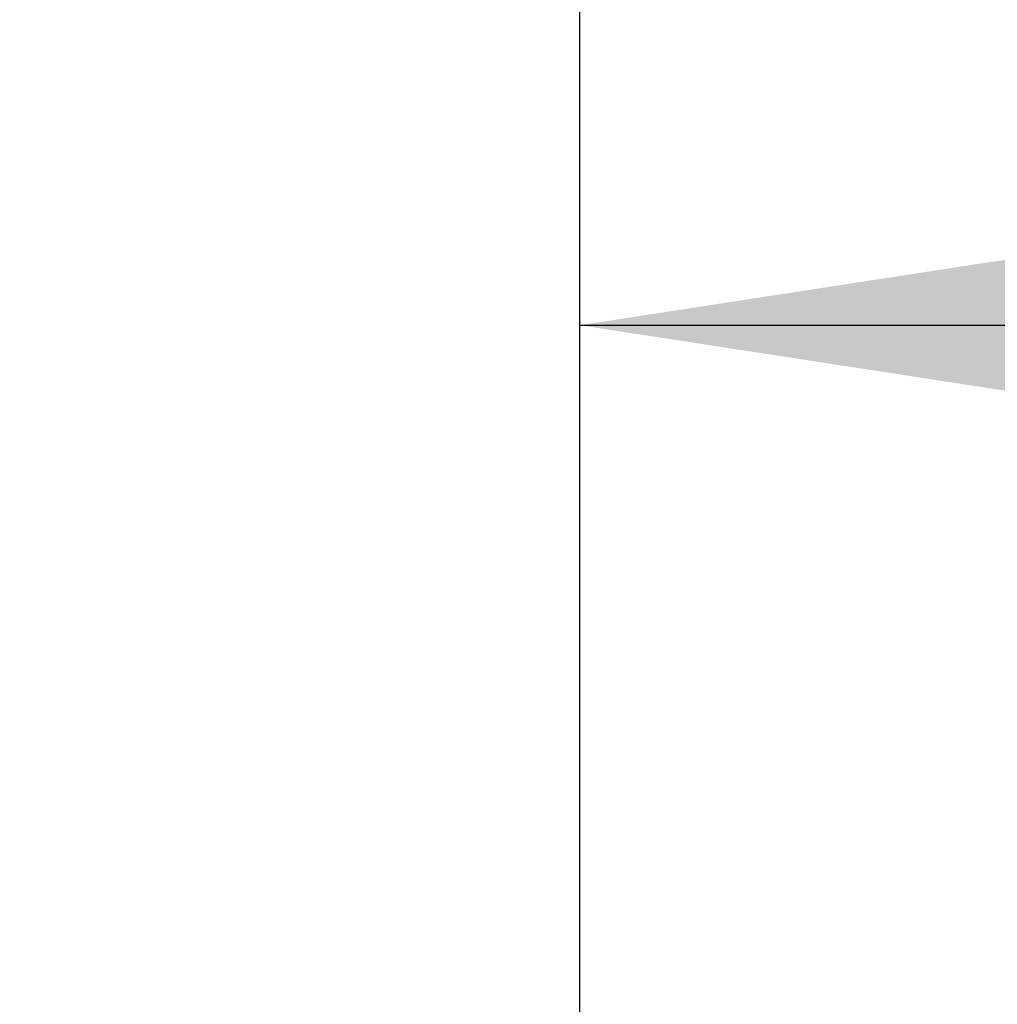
# Model space of a CAD drawing. Header units: inches. Extents: x 0.2 to 10.8, y 0.2 to 8.2.
# Tile 11 of 176: x 3.027 to 3.314, y 2.045 to 2.334. Entities that reach past the tile are written whole.
import ezdxf

# ---------------------------------------------------------------- set-up
doc = ezdxf.new("R2010")
doc.units = ezdxf.units.IN
doc.header["$MEASUREMENT"] = 0
doc.layers.add('DIMENSIONS', color=140, linetype='Continuous')
doc.styles.add('SLDTEXTSTYLE0', font='TXT', dxfattribs={"width": 0.7})
doc.dimstyles.new('SLDDIMSTYLE0', dxfattribs={"dimtxt": 0.084961, "dimasz": 0.13, "dimexe": 0, "dimexo": 0.0625, "dimgap": 0.02124, "dimtad": 0, "dimtih": 1, "dimtoh": 1, "dimlfac": 20, "dimrnd": 1e-09, "dimzin": 12, "dimdsep": 46, "dimtxsty": 'SLDTEXTSTYLE0', "dimsah": 1, "dimcen": 0.09, "dimadec": 0, "dimazin": 3, "dimtfac": 1, "dimtofl": 0, "dimtmove": 0, "dimatfit": 3, "dimfxl": 0, "dimfrac": 2, "dimtolj": 1, "dimtzin": 12, "dimarcsym": 0})
doc.dimstyles.new('SLDDIMSTYLE1', dxfattribs={"dimtxt": 0.084961, "dimasz": 0.13, "dimexe": 0, "dimexo": 0.0625, "dimgap": 0.02124, "dimtad": 0, "dimtih": 1, "dimtoh": 1, "dimlfac": 20, "dimrnd": 1e-09, "dimzin": 12, "dimdsep": 46, "dimtxsty": 'SLDTEXTSTYLE0', "dimsah": 1, "dimcen": 0.09, "dimadec": 0, "dimazin": 3, "dimtfac": 1, "dimtmove": 0, "dimatfit": 0, "dimfxl": 0, "dimfrac": 2, "dimtolj": 1, "dimtzin": 12, "dimarcsym": 0})

# ---------------------------------------------------------------- blocks, each defined once
blk = doc.blocks.new('_D_27')
at = {"layer": 'DIMENSIONS'}
for p, q in [((2.95384, 1.99575), (2.95384, 2.24575)), ((3.09667, 1.99575), (2.82884, 1.99575)), ((3.12516, 1.89971), (2.82884, 1.89971)), ((2.95384, 1.58943), (2.95384, 1.89971)), ((2.41548, 1.58943), (2.38695, 1.58943)), ((2.38695, 1.58943), (2.38695, 1.4544)), ((2.66795, 1.58943), (2.69648, 1.58943)), ((2.69648, 1.58943), (2.69648, 1.4544)), ((2.82114, 1.58943), (2.95384, 1.58943)), ((2.38695, 1.4544), (2.41548, 1.4544)), ((2.69648, 1.4544), (2.66795, 1.4544))]:
    blk.add_line(p, q, dxfattribs=at)
for points in [[(2.95384, 1.99575), (2.97384, 2.12575), (2.93384, 2.12575)], [(2.95384, 1.89971), (2.93384, 1.76971), (2.97384, 1.76971)]]:
    blk.add_solid(points, dxfattribs=at)
at = {"layer": 'DIMENSIONS', "char_height": 0.083333, "attachment_point": 1, "style": 'SLDTEXTSTYLE0'}
for s, insert in [('1.92', (2.41548, 1.71588)), ('48.8', (2.41548, 1.56182))]:
    blk.add_mtext(s, dxfattribs=dict(at, insert=insert))
blk = doc.blocks.new('_D_28')
at = {"layer": 'DIMENSIONS'}
for p, q in [((3.19138, 2.04035), (3.19138, 2.36905)), ((4.86828, 2.04035), (4.86828, 2.36905)), ((3.19138, 2.24405), (3.73535, 2.24405)), ((3.85049, 2.24405), (3.82196, 2.24405)), ((3.82196, 2.24405), (3.82196, 2.10902)), ((4.17363, 2.24405), (4.20216, 2.24405)), ((4.20216, 2.24405), (4.20216, 2.10902)), ((4.86828, 2.24405), (4.28877, 2.24405)), ((3.82196, 2.10902), (3.85049, 2.10902)), ((4.20216, 2.10902), (4.17363, 2.10902))]:
    blk.add_line(p, q, dxfattribs=at)
for points in [[(3.19138, 2.24405), (3.32138, 2.22405), (3.32138, 2.26405)], [(4.86828, 2.24405), (4.73828, 2.26405), (4.73828, 2.22405)]]:
    blk.add_solid(points, dxfattribs=at)
at = {"layer": 'DIMENSIONS', "char_height": 0.083333, "attachment_point": 1, "style": 'SLDTEXTSTYLE0'}
for s, insert in [('33.54', (3.85049, 2.37049)), ('851.9', (3.85049, 2.21644))]:
    blk.add_mtext(s, dxfattribs=dict(at, insert=insert))

msp = doc.modelspace()

# ---------------------------------------------------------------- dimensions: what is measured, and where the dimension line sits
at = {"layer": 'DIMENSIONS'}
dim = msp.add_linear_dim(base=(4.8682759, 2.2440464), p1=(3.1913759, 1.9903451), p2=(4.8682759, 1.9903451), dimstyle='SLDDIMSTYLE0', dxfattribs=at)
dim.commit()
dim.dimension.update_dxf_attribs({"geometry": '_D_28', "text_midpoint": (4.0120601, 2.2440464), "dimtype": 160})
dim = msp.add_linear_dim(base=(2.9538447, 1.9957451), p1=(3.1751581, 1.899712), p2=(3.1466714, 1.9957451), angle=90, dimstyle='SLDDIMSTYLE1', dxfattribs=at)
dim.commit()
dim.dimension.update_dxf_attribs({"geometry": '_D_27', "text_midpoint": (2.9538447, 1.5894328), "dimtype": 160})

doc.saveas('drawing.dxf')
